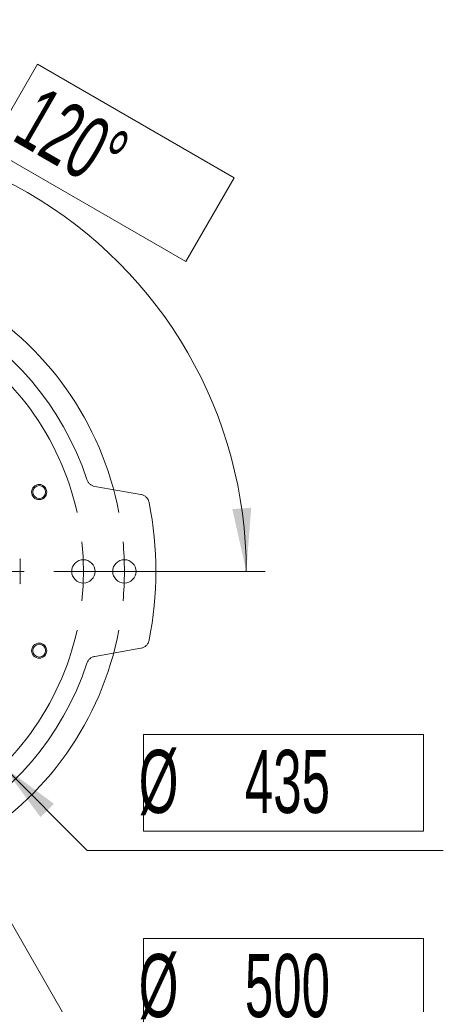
# Model space of a CAD drawing. Header units: millimetres. Extents: x 0 to 8410, y 0 to 5940.
# Tile 132 of 256: x 5265 to 5601, y 744 to 1525. Entities that reach past the tile are written whole.
import ezdxf

# ---------------------------------------------------------------- set-up
doc = ezdxf.new("R2010")
doc.units = ezdxf.units.MM
doc.header["$LTSCALE"] = 10
doc.styles.add('SLDTEXTSTYLE0', font='TXT', dxfattribs={"width": 0.605})
doc.dimstyles.new('SLDDIMSTYLE7', dxfattribs={"dimtxt": 50, "dimasz": 50, "dimexe": 0, "dimexo": 0.0625, "dimgap": -12.5, "dimtad": 1, "dimtoh": 1, "dimdec": 4, "dimlfac": 10, "dimzin": 12, "dimdsep": 46, "dimtxsty": 'SLDTEXTSTYLE0', "dimsah": 1, "dimcen": 0.09, "dimadec": 1, "dimazin": 0, "dimtfac": 1, "dimtofl": 0, "dimtmove": 0, "dimatfit": 3, "dimfxl": 0, "dimfrac": 2, "dimtolj": 1, "dimtzin": 12, "dimarcsym": 0})
doc.dimstyles.new('SLDDIMSTYLE8', dxfattribs={"dimtxt": 50, "dimasz": 50, "dimexe": 0, "dimexo": 0.0625, "dimgap": -12.5, "dimtad": 0, "dimtih": 1, "dimtoh": 1, "dimdec": 1, "dimrnd": 1e-09, "dimzin": 12, "dimdsep": 46, "dimtxsty": 'SLDTEXTSTYLE0', "dimblk1": 'NONE', "dimsah": 1, "dimcen": 0, "dimadec": 0, "dimazin": 0, "dimtfac": 1, "dimtmove": 0, "dimatfit": 3, "dimldrblk": 'NONE', "dimfxl": 0, "dimfrac": 2, "dimtolj": 1, "dimtzin": 12, "dimarcsym": 0})

# ---------------------------------------------------------------- blocks, each defined once
blk = doc.blocks.new('*D34')
at = {"color": 7, "linetype": 'Continuous', "lineweight": 0}
for p, q in [((5279.46, 1489.4), (5241.11, 1422.97)), ((5435.55, 1399.28), (5279.46, 1489.4)), ((5241.11, 1422.97), (5397.2, 1332.85)), ((4952.94, 1339.42), (4917.64, 1400.56)), ((5397.2, 1332.85), (5435.55, 1399.28)), ((5381.19, 1087.41), (5460.04, 1087.41))]:
    blk.add_line(p, q, dxfattribs=at)
blk.add_arc((5098.44, 1087.41), 346.59, 0, 120, dxfattribs=at)
for points in [[(4925.14, 1387.57), (4973.4, 1402.66), (4966.85, 1416.15)], [(5445.04, 1087.41), (5448.94, 1137.82), (5433.98, 1136.74)]]:
    blk.add_solid(points, dxfattribs=at)
at = {"color": 7, "linetype": 'Continuous', "lineweight": 0, "char_height": 50, "attachment_point": 1, "rotation": 330, "style": 'SLDTEXTSTYLE0'}
for s, insert in [('3x ', (5193.97, 1524.61)), (' 120° ', (5273.34, 1478.78))]:
    blk.add_mtext(s, dxfattribs=dict(at, insert=insert))
blk = doc.blocks.new('*D35')
at = {"color": 7, "linetype": 'Continuous', "lineweight": 0}
for p, q in [((4944.93, 1241.48), (5251.95, 933.33)), ((5363.62, 958.19), (5363.62, 881.48)), ((5585.38, 958.19), (5363.62, 958.19)), ((5585.38, 881.48), (5585.38, 958.19)), ((5251.95, 933.33), (5318.9, 866.14)), ((5363.62, 881.48), (5585.38, 881.48)), ((5318.9, 866.14), (5601.19, 866.14))]:
    blk.add_line(p, q, dxfattribs=at)
blk.add_solid([(5251.95, 933.33), (5281.93, 892.62), (5292.56, 903.2)], dxfattribs=at)
at = {"color": 7, "linetype": 'Continuous', "lineweight": 0, "char_height": 50, "attachment_point": 1, "style": 'SLDTEXTSTYLE0'}
for s, insert in [('%%c', (5359.78, 945.93)), (' 435 ', (5432.66, 945.93))]:
    blk.add_mtext(s, dxfattribs=dict(at, insert=insert))
blk = doc.blocks.new('_NONE')
blk = doc.blocks.new('*D36')
at = {"color": 7, "linetype": 'Continuous', "lineweight": 0}
for p, q in [((4973.74, 1304.08), (5223.15, 870.73)), ((5223.15, 870.73), (5318.9, 704.35)), ((5363.62, 796.4), (5363.62, 719.7)), ((5585.38, 796.4), (5363.62, 796.4)), ((5585.38, 719.7), (5585.38, 796.4)), ((5363.62, 719.7), (5585.38, 719.7)), ((5318.9, 704.35), (5601.19, 704.35))]:
    blk.add_line(p, q, dxfattribs=at)
blk.add_solid([(5223.15, 870.73), (5241.59, 823.65), (5254.59, 831.14)], dxfattribs=at)
at = {"color": 7, "linetype": 'Continuous', "lineweight": 0, "char_height": 50, "attachment_point": 1, "style": 'SLDTEXTSTYLE0'}
for s, insert in [('%%c', (5359.78, 784.15)), (' 500 ', (5432.66, 784.15))]:
    blk.add_mtext(s, dxfattribs=dict(at, insert=insert))
blk = doc.blocks.new('SW_CENTERMARKSYMBOL_0')
at = {"color": 0, "linetype": 'Continuous', "lineweight": 0}
for p, q in [((-11.75, 20.35), (-20.5, 35.51)), ((0, 0), (-11.75, 20.35)), ((0, 0), (11.75, -20.35)), ((16.25, -28.15), (4.5, -7.79)), ((16.25, -28.15), (28, -48.5)), ((39.75, -68.85), (101.5, -175.8)), ((125, -169.51), (125, -68.01)), ((125, -216.51), (125, -193.01)), ((78, -216.51), (-23.5, -216.51)), ((125, -216.51), (101.5, -216.51)), ((125, -216.51), (125, -240.01)), ((125, -216.51), (148.5, -216.51)), ((172, -216.51), (273.5, -216.51)), ((295.5, -216.51), (172, -216.51)), ((342.5, -216.51), (319, -216.51)), ((342.5, -216.51), (366, -216.51)), ((375, -216.51), (351.5, -216.51)), ((375, -216.51), (398.5, -216.51)), ((398.5, -216.51), (407.75, -216.51)), ((39.75, -364.16), (101.5, -257.21)), ((125, -263.51), (125, -365.01)), ((16.25, -404.87), (28, -384.52)), ((16.25, -404.87), (4.5, -425.22)), ((0, -433.01), (11.75, -412.66)), ((0, -433.01), (-11.75, -453.36)), ((-11.75, -453.36), (-20.5, -468.52))]:
    blk.add_line(p, q, dxfattribs=at)
for radius, start, end in [(250, 10.77161, 109.22839), (250, 114.6142, 120), (250, 120, 125.3858), (217.5, 12.38116, 107.61884), (217.5, 113.80942, 120), (250, 130.77161, 229.22839), (217.5, 120, 126.19058), (217.5, 132.38116, 227.61884), (217.5, 0, 6.19058), (250, 0, 5.3858), (217.5, 353.80942, 0), (250, 354.6142, 0), (250, 250.77161, 349.22839), (217.5, 252.38116, 347.61884), (217.5, 233.80942, 240), (217.5, 240, 246.19058), (250, 234.6142, 240), (250, 240, 245.3858)]:
    blk.add_arc((125, -216.51), radius, start, end, dxfattribs=at)

msp = doc.modelspace()

# ---------------------------------------------------------------- linework, layer by layer
at = {"color": 7, "linetype": 'Continuous', "lineweight": 0}
for p, q in [((5361.512819, 1148.342676), (5324.939678, 1154.791504)), ((5265.941167, 1078.032596), (5265.941167, 1096.782596)), ((5324.939678, 1020.023689), (5361.512819, 1026.472516))]:
    msp.add_line(p, q, dxfattribs=at)
for centre, radius in [((5280.926248, 1150.24225), 6), ((5280.926248, 1150.24225), 5.1), ((5315.941163, 1087.407596), 9.25), ((5348.441163, 1087.407596), 9.25), ((5280.926248, 1024.572943), 6), ((5280.926248, 1024.572943), 5.1)]:
    msp.add_circle(centre, radius, dxfattribs=at)
for centre, radius, start, end in [((5098.441163, 1087.407596), 232, 18.274057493, 106.001434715), ((5098.441163, 1087.407596), 275, 348.536350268, 11.463649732), ((5265.441163, 1096.782596), 0.5, 0, 90), ((5265.441163, 1078.032596), 0.5, 270, 0), ((5098.441163, 1087.407596), 232, 253.998565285, 341.725942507)]:
    msp.add_arc(centre, radius, start, end, dxfattribs=at)
for points in [[(5324.939683, 1154.791504), (5324.226962, 1154.917175), (5323.547167, 1155.135006), (5322.575562, 1155.596347), (5322.258134, 1155.77428), (5321.657676, 1156.166436), (5321.372655, 1156.381298), (5320.832607, 1156.848069), (5320.577576, 1157.099973), (5320.098736, 1157.642344), (5319.880172, 1157.926914), (5319.483893, 1158.520745), (5319.306038, 1158.830175), (5318.991391, 1159.474371), (5318.8543, 1159.810496), (5318.740835, 1160.154106)], [(5361.512818, 1148.342673), (5362.303806, 1148.203199), (5363.054421, 1147.950718), (5364.120755, 1147.405196), (5364.464331, 1147.195341), (5365.108539, 1146.732716), (5365.412126, 1146.478533), (5365.981984, 1145.924076), (5366.249679, 1145.621367), (5366.730478, 1144.987616), (5366.945607, 1144.655152), (5367.325836, 1143.959362), (5367.491709, 1143.593783), (5367.766632, 1142.841277), (5367.87537, 1142.456387), (5367.955186, 1142.062801)], [(5361.512818, 1026.47252), (5362.303806, 1026.611994), (5363.054421, 1026.864475), (5364.120755, 1027.409997), (5364.464331, 1027.619852), (5365.108539, 1028.082477), (5365.412126, 1028.33666), (5365.981984, 1028.891117), (5366.249679, 1029.193826), (5366.730478, 1029.827576), (5366.945607, 1030.16004), (5367.325836, 1030.855831), (5367.491709, 1031.22141), (5367.766632, 1031.973916), (5367.87537, 1032.358805), (5367.955186, 1032.752392)], [(5318.740835, 1014.661087), (5318.967765, 1015.348304), (5319.281156, 1015.989675), (5319.877517, 1016.884776), (5320.099278, 1017.173294), (5320.573763, 1017.711068), (5320.827406, 1017.962201), (5321.367035, 1018.429456), (5321.653019, 1018.645581), (5322.258653, 1019.041385), (5322.571714, 1019.216722), (5323.216391, 1019.523419), (5323.548195, 1019.654894), (5324.230966, 1019.873561), (5324.583321, 1019.960853), (5324.939683, 1020.023689)]]:
    msp.add_open_spline(points, degree=3, knots=[0, 0, 0, 0, 0.25, 0.25, 0.375, 0.375, 0.5, 0.5, 0.625, 0.625, 0.75, 0.75, 0.875, 0.875, 1, 1, 1, 1], dxfattribs=at)

# ---------------------------------------------------------------- block references
msp.add_blockref('SW_CENTERMARKSYMBOL_0', (4973.441163, 1303.913947), dxfattribs=at)

# ---------------------------------------------------------------- dimensions: what is measured, and where the dimension line sits
dim = msp.add_angular_dim_2l(base=(5271.738522, 1387.567426), line1=((4993.941163, 1268.406906), (4952.941163, 1339.420989)), line2=((5315.691163, 1087.407596), (5381.191163, 1087.407596)), text='3x <>', dimstyle='SLDDIMSTYLE7', dxfattribs=at)
dim.commit()
dim.dimension.update_dxf_attribs({"geometry": '*D34', "text_midpoint": (5271.738522, 1387.567426), "dimtype": 162})
for p1, p2, picture, middle in [((4973.736935, 1304.084442), (5223.145391, 870.73075), '*D36', (5472.543913, 758.049706)), ((4944.927427, 1241.484794), (5251.9549, 933.330399), '*D35', (5472.543913, 919.834808))]:
    dim = msp.add_diameter_dim_2p(p1=p1, p2=p2, dimstyle='SLDDIMSTYLE8', dxfattribs=at)
    dim.commit()
    dim.dimension.update_dxf_attribs({"geometry": picture, "text_midpoint": middle, "dimtype": 163})

doc.saveas('drawing.dxf')
